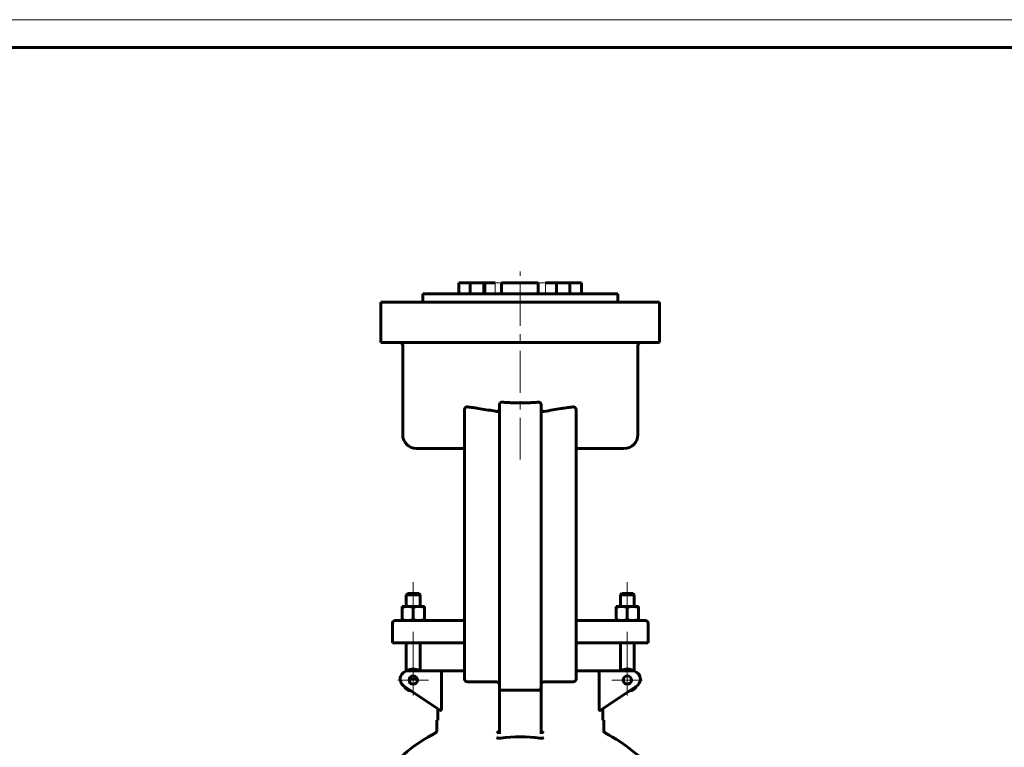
# Model space of a CAD drawing. Header units: millimetres. Extents: x 0 to 596, y 0 to 420.
# Tile 11 of 11: x 295 to 472, y 289 to 420. Entities that reach past the tile are written whole.
import ezdxf

# ---------------------------------------------------------------- set-up
doc = ezdxf.new("R2010")
doc.units = ezdxf.units.MM
for name, pattern in [('K5LT_AXLED', [12, 7.5, -1.5, 1.5, -1.5]), ('K5LT_BASIC', [0]), ('K5LT_DASHED', [6, 4, -2]), ('K5LT_THIN', [0])]:
    doc.linetypes.add(name, pattern=pattern)
doc.layers.add('Системный слой (1)', color=7, linetype='Continuous', true_color=0x6c6c6c)

# ---------------------------------------------------------------- blocks, each defined once
blk = doc.blocks.new('U20')
at = {"layer": 'Системный слой (1)', "color": 143, "linetype": 'K5LT_BASIC', "lineweight": 60, "true_color": 0x33acca}
for start, end in [(118.0147, 139.1678), (40.8322, 61.9853)]:
    blk.add_arc((385.16, 263.3), 32.5, start, end, dxfattribs=at)
blk = doc.blocks.new('U26')
at = {"layer": 'Системный слой (1)', "color": 143, "linetype": 'K5LT_BASIC', "lineweight": 60, "true_color": 0x33acca}
for p, q in [((366.56, 343.05), (375.16, 343.05)), ((395.16, 343.05), (403.76, 343.05))]:
    blk.add_line(p, q, dxfattribs=at)
blk = doc.blocks.new('U27')
at = {"layer": 'Системный слой (1)', "color": 7, "linetype": 'K5LT_DASHED', "lineweight": 18, "true_color": 0xffffff}
for p, q in [((381.76, 372.8), (380.66, 372.8)), ((389.66, 372.8), (388.38, 372.8))]:
    blk.add_line(p, q, dxfattribs=at)
blk = doc.blocks.new('U28')
at = {"layer": 'Системный слой (1)', "color": 30, "linetype": 'K5LT_AXLED', "lineweight": 18, "true_color": 0xff8000}
for q in [(365.95, 304.24), (363.2, 301.49), (368.7, 301.49), (365.95, 298.74)]:
    blk.add_line((365.95, 301.49), q, dxfattribs=at)
blk = doc.blocks.new('U30')
at = {"layer": 'Системный слой (1)', "color": 30, "linetype": 'K5LT_AXLED', "lineweight": 18, "true_color": 0xff8000}
for q in [(404.37, 304.24), (401.62, 301.49), (407.12, 301.49), (404.37, 298.74)]:
    blk.add_line((404.37, 301.49), q, dxfattribs=at)
blk = doc.blocks.new('U34')
at = {"color": 7, "linetype": 'K5LT_THIN', "lineweight": 18, "true_color": 0xffffff}
blk.add_line((0, 420), (594, 420), dxfattribs=at)
at = {"color": 143, "linetype": 'K5LT_BASIC', "lineweight": 60, "true_color": 0x33acca}
blk.add_line((20, 415), (589, 415), dxfattribs=at)

msp = doc.modelspace()

# ---------------------------------------------------------------- linework, layer by layer
at = {"layer": 'Системный слой (1)', "color": 30, "linetype": 'K5LT_AXLED', "lineweight": 18, "true_color": 0xff8000}
for p, q in [((385.1605, 341.0481), (385.1605, 374.7981)), ((365.9533, 319.0481), (365.9533, 312.7231)), ((404.3676, 319.0481), (404.3676, 312.7231)), ((365.9533, 310.1731), (365.9533, 301.0539)), ((404.3676, 310.1731), (404.3676, 301.0539))]:
    msp.add_line(p, q, dxfattribs=at)
at = {"layer": 'Системный слой (1)', "color": 143, "linetype": 'K5LT_BASIC', "lineweight": 60, "true_color": 0x33acca}
for p, q in [((374.1605, 372.7981), (376.1498, 372.7981)), ((374.1605, 370.7981), (374.1605, 372.7981)), ((376.1498, 372.7981), (378.6073, 372.7981)), ((376.1498, 370.7981), (376.1498, 372.7981)), ((378.6073, 370.7981), (378.6073, 372.7981)), ((378.6073, 372.7981), (378.7714, 372.7981)), ((378.7714, 370.7981), (378.7714, 372.7981)), ((380.6605, 372.7981), (378.7714, 372.7981)), ((381.7613, 370.7981), (381.7613, 372.7981)), ((381.7613, 372.7981), (388.3766, 372.7981)), ((388.3766, 370.7981), (388.3766, 372.7981)), ((391.6326, 372.7981), (389.6605, 372.7981)), ((391.6326, 370.7981), (391.6326, 372.7981)), ((391.6326, 372.7981), (394.0597, 372.7981)), ((394.0597, 372.7981), (396.1588, 372.7981)), ((394.0597, 370.7981), (394.0597, 372.7981)), ((396.1588, 370.7981), (396.1588, 372.7981)), ((367.6605, 369.2981), (367.6605, 370.7981)), ((367.6605, 370.7981), (402.6605, 370.7981)), ((402.6605, 369.2981), (402.6605, 370.7981)), ((360.1605, 369.2981), (366.9105, 369.2981)), ((360.1605, 362.0481), (360.1605, 369.2981)), ((366.9105, 369.2981), (403.4105, 369.2981)), ((403.4105, 369.2981), (410.1605, 369.2981)), ((410.1605, 362.0481), (410.1605, 369.2981)), ((366.9105, 362.0481), (360.1605, 362.0481)), ((364.0592, 345.5481), (364.0592, 361.5481)), ((366.9105, 362.0481), (403.4105, 362.0481)), ((410.1605, 362.0481), (403.4105, 362.0481)), ((406.2618, 345.5481), (406.2618, 361.5481)), ((375.1605, 346.0876), (375.1605, 350.0451)), ((381.4105, 346.0876), (381.4105, 350.8418)), ((388.9105, 346.0876), (388.9105, 350.8418)), ((395.1605, 346.0876), (395.1605, 350.0451)), ((375.1605, 346.0876), (375.1605, 307.1731)), ((381.4105, 346.0876), (381.4105, 307.1731)), ((388.9105, 307.1731), (388.9105, 346.0876)), ((395.1605, 307.1731), (395.1605, 346.0876)), ((364.9533, 317.0481), (364.7033, 316.7981)), ((364.7033, 316.7981), (367.2033, 316.7981)), ((364.7033, 314.7231), (364.7033, 316.7981)), ((366.9533, 317.0481), (364.9533, 317.0481)), ((366.9533, 317.0481), (367.2033, 316.7981)), ((367.2033, 314.7231), (367.2033, 316.7981)), ((403.3676, 317.0481), (403.1176, 316.7981)), ((403.1176, 314.7231), (403.1176, 316.7981)), ((403.1176, 316.7981), (405.6176, 316.7981)), ((405.3676, 317.0481), (403.3676, 317.0481)), ((405.3676, 317.0481), (405.6176, 316.7981)), ((405.6176, 314.7231), (405.6176, 316.7981)), ((363.9533, 314.7231), (364.9533, 314.7231)), ((363.9533, 314.5445), (363.9533, 314.7231)), ((363.9533, 312.3517), (363.9533, 314.5445)), ((364.9533, 314.7231), (366.9533, 314.7231)), ((365.9533, 312.3517), (365.9533, 314.5445)), ((366.9533, 314.7231), (367.9533, 314.7231)), ((367.9533, 314.7231), (367.9533, 314.5445)), ((367.9533, 312.3517), (367.9533, 314.5445)), ((402.3676, 314.7231), (403.3676, 314.7231)), ((402.3676, 314.5445), (402.3676, 314.7231)), ((402.3676, 312.3517), (402.3676, 314.5445)), ((403.3676, 314.7231), (405.3676, 314.7231)), ((404.3676, 312.3517), (404.3676, 314.5445)), ((405.3676, 314.7231), (406.3676, 314.7231)), ((406.3676, 314.7231), (406.3676, 314.5445)), ((406.3676, 312.3517), (406.3676, 314.5445)), ((362.2033, 308.1731), (362.2033, 311.6731)), ((365.1073, 312.1731), (362.7033, 312.1731)), ((363.9533, 312.1731), (363.9533, 312.3517)), ((375.1605, 312.1731), (365.1073, 312.1731)), ((367.9533, 312.3517), (367.9533, 312.1731)), ((405.2137, 312.1731), (395.1605, 312.1731)), ((402.3676, 312.1731), (402.3676, 312.3517)), ((407.6176, 312.1731), (405.2137, 312.1731)), ((406.3676, 312.3517), (406.3676, 312.1731)), ((408.1176, 308.1731), (408.1176, 311.6731)), ((362.2033, 308.1731), (364.9771, 308.1731)), ((364.7033, 303.1156), (364.7033, 308.1731)), ((364.9771, 308.1731), (375.1605, 308.1731)), ((367.2033, 303.1731), (367.2033, 308.1731)), ((395.1605, 308.1731), (405.3438, 308.1731)), ((403.1176, 303.1731), (403.1176, 308.1731)), ((405.3438, 308.1731), (408.1176, 308.1731)), ((405.6176, 303.1156), (405.6176, 308.1731)), ((375.1605, 307.1731), (375.1605, 301.6731)), ((381.4105, 307.1731), (381.4105, 300.1731)), ((388.9105, 300.1731), (388.9105, 307.1731)), ((395.1605, 301.6731), (395.1605, 307.1731)), ((371.3764, 303.1731), (365.1146, 303.1731)), ((371.0183, 302.6731), (371.0183, 296.5355)), ((375.1605, 303.1731), (371.3764, 303.1731)), ((398.9445, 303.1731), (395.1605, 303.1731)), ((405.2063, 303.1731), (398.9445, 303.1731)), ((399.3026, 296.5355), (399.3026, 302.6731)), ((364.2826, 300.425), (370.8514, 296.0458)), ((366.6813, 301.6731), (365.2253, 301.6731)), ((375.6605, 301.1731), (380.9105, 301.1731)), ((389.4105, 301.1731), (394.6605, 301.1731)), ((399.4696, 296.0458), (406.0384, 300.425)), ((381.4105, 300.1731), (381.4105, 291.8452)), ((381.9105, 299.6731), (388.4105, 299.6731)), ((388.9105, 291.8452), (388.9105, 300.1731)), ((370.3703, 296.3666), (370.3703, 294.2981)), ((399.9507, 294.2981), (399.9507, 296.3666)), ((370.3703, 294.2981), (370.1605, 294.2981)), ((370.1605, 292.4314), (370.1605, 294.2981)), ((400.1605, 294.2981), (399.9507, 294.2981)), ((400.1605, 292.4314), (400.1605, 294.2981))]:
    msp.add_line(p, q, dxfattribs=at)
at = {"layer": 'Системный слой (1)', "color": 7, "linetype": 'K5LT_DASHED', "lineweight": 18, "true_color": 0xffffff}
for p, q in [((380.6605, 370.7981), (380.6605, 372.7981)), ((389.6605, 370.7981), (389.6605, 372.7981))]:
    msp.add_line(p, q, dxfattribs=at)
at = {"layer": 'Системный слой (1)', "color": 143, "linetype": 'K5LT_BASIC', "lineweight": 60, "true_color": 0x33acca}
for centre in [(365.9533, 301.4926), (404.3676, 301.4926)]:
    msp.add_circle(centre, 0.75, dxfattribs=at)
for centre, radius, start, end in [((363.5592, 361.5481), 0.5, 0, 90), ((406.7618, 361.5481), 0.5, 90, 180), ((366.5592, 345.5481), 2.5, 180, 270), ((403.7618, 345.5481), 2.5, 270, 0), ((362.7033, 311.6731), 0.5, 90, 180), ((407.6176, 311.6731), 0.5, 0, 90), ((365.1146, 301.6731), 1.5, 90, 236.309932), ((365.9533, 301.4926), 2, 57.164742, 124.279557), ((404.3676, 301.4926), 2, 55.720443, 122.835258), ((405.2063, 301.6731), 1.5, 303.690068, 90), ((365.9533, 301.4926), 2, 211.432739, 261.144264), ((375.6605, 301.6731), 0.5, 180, 270), ((380.9105, 300.6731), 0.5, 0, 90), ((389.4105, 300.6731), 0.5, 90, 180), ((394.6605, 301.6731), 0.5, 270, 0), ((404.3676, 301.4926), 2, 278.855736, 328.567261), ((381.9105, 300.1731), 0.5, 180, 270), ((388.4105, 300.1731), 0.5, 270, 0), ((369.6605, 292.4314), 0.5, 298.014628, 0), ((400.6605, 292.4314), 0.5, 180, 241.985372), ((385.1605, 263.2981), 28, 82.80868, 97.19132)]:
    msp.add_arc(centre, radius, start, end, dxfattribs=at)
for points, knots in [([(375.1605, 350.0451), (375.1605, 350.071), (375.1637, 350.1127), (375.1756, 350.1707), (375.1916, 350.2214), (375.2138, 350.2703), (375.2409, 350.3153), (375.2714, 350.3552), (375.3064, 350.3918), (375.345, 350.4237), (375.3858, 350.4505), (375.4328, 350.4744), (375.4848, 350.4933), (375.5621, 350.5104), (375.6209, 350.512), (375.6605, 350.5082)], [0, 0, 0, 0, 1.5112107, 2.4327941, 3.4782332, 4.64754838, 5.63529898, 6.66184512, 7.72228151, 8.77820652, 9.8138728, 10.83411689, 12.1711564, 13.40087132, 16, 16, 16, 16]), ([(375.6605, 350.5082), (375.9961, 350.4759), (376.6375, 350.3994), (377.7626, 350.2324), (379.0061, 350.0223), (380.1175, 349.8338), (380.7456, 349.7357), (380.9105, 349.7108)], [0, 0, 0, 0, 1.60682141, 3.03719033, 5.22947631, 7.27474774, 8, 8, 8, 8]), ([(380.9105, 349.7108), (380.9405, 349.7062), (380.9856, 349.7044), (381.0469, 349.7129), (381.1025, 349.7279), (381.1536, 349.7516), (381.1984, 349.7811), (381.236, 349.8116), (381.2796, 349.8566), (381.3258, 349.9211), (381.3658, 350.0019), (381.3932, 350.0892), (381.4076, 350.1737), (381.4105, 350.2278), (381.4105, 350.2532)], [0, 0, 0, 0, 1.64269604, 2.42723246, 3.3480067, 4.74649567, 5.44958306, 6.22805519, 7.34269838, 8.79527314, 10.45479916, 12.13010202, 13.64666223, 15, 15, 15, 15]), ([(381.4105, 350.8418), (381.4105, 350.8854), (381.4193, 350.976), (381.4557, 351.0856), (381.5044, 351.1709), (381.5555, 351.235), (381.6116, 351.2838), (381.669, 351.3196), (381.7138, 351.34), (381.7579, 351.3544), (381.794, 351.3627), (381.8302, 351.3677), (381.8603, 351.3695), (381.8871, 351.3693), (381.9024, 351.3685), (381.9105, 351.3678)], [0, 0, 0, 0, 2.54524065, 5.26165307, 6.68453335, 8.27059641, 10.04077834, 11.02885728, 12.24058745, 12.92707047, 13.76489276, 14.43975455, 15.08086633, 15.49742058, 16, 16, 16, 16]), ([(385.1605, 351.224), (384.8981, 351.2239), (384.3689, 351.23), (383.6058, 351.2556), (382.7812, 351.2999), (382.2271, 351.3412), (381.9105, 351.3678)], [0, 0, 0, 0, 1.63890806, 3.33117252, 4.88222068, 7, 7, 7, 7]), ([(385.1605, 351.224), (385.4229, 351.2239), (385.9521, 351.23), (386.7152, 351.2556), (387.5397, 351.2999), (388.0938, 351.3412), (388.4105, 351.3678)], [0, 0, 0, 0, 1.63890806, 3.33117252, 4.88222068, 7, 7, 7, 7]), ([(388.4105, 351.3678), (388.4346, 351.3698), (388.4751, 351.3699), (388.5343, 351.3618), (388.5828, 351.3489), (388.6279, 351.331), (388.6758, 351.3061), (388.7279, 351.2692), (388.7779, 351.2201), (388.8209, 351.1637), (388.8561, 351.1013), (388.8819, 351.0351), (388.9042, 350.9492), (388.9105, 350.8854), (388.9105, 350.8418)], [0, 0, 0, 0, 1.33446189, 2.23208288, 3.29488875, 4.10380064, 4.9049525, 6.2712849, 7.60923097, 8.74568023, 10.15463922, 11.52253633, 12.61978383, 15, 15, 15, 15]), ([(388.9105, 350.2532), (388.9105, 350.2022), (388.9193, 350.1189), (388.9477, 350.0245), (388.9708, 349.9709), (388.9956, 349.923), (389.0312, 349.8686), (389.0812, 349.8139), (389.1248, 349.7793), (389.1583, 349.7581), (389.1837, 349.7444), (389.2186, 349.729), (389.2585, 349.7164), (389.3003, 349.7089), (389.3271, 349.7067), (389.3504, 349.706), (389.3769, 349.7066), (389.3991, 349.709), (389.4105, 349.7108)], [0, 0, 0, 0, 3.45322196, 5.57774973, 6.61900036, 7.39422484, 9.21323515, 11.0003796, 12.40201021, 12.98571377, 13.70363515, 14.36616396, 15.58852235, 16.56309439, 17.25577152, 17.46470613, 18.15274391, 19, 19, 19, 19]), ([(389.4105, 349.7108), (389.9557, 349.7934), (390.98, 349.9646), (392.1982, 350.1726), (393.0675, 350.3085), (393.807, 350.4142), (394.3283, 350.4763), (394.6605, 350.5082)], [0, 0, 0, 0, 2.39779912, 4.55044716, 5.53124506, 6.40956043, 8, 8, 8, 8]), ([(394.6605, 350.5082), (394.6928, 350.5113), (394.7525, 350.511), (394.8392, 350.4938), (394.9192, 350.4617), (394.9823, 350.4202), (395.0288, 350.3778), (395.0615, 350.3407), (395.0909, 350.2987), (395.116, 350.2523), (395.1349, 350.2055), (395.1495, 350.154), (395.1585, 350.1013), (395.1605, 350.0628), (395.1605, 350.0451)], [0, 0, 0, 0, 1.99247146, 3.64967922, 5.4010491, 7.21112752, 8.14431402, 9.09708239, 10.0778849, 11.07418191, 12.06969651, 12.89216362, 14.03134819, 15, 15, 15, 15]), ([(364.9533, 314.7231), (364.8814, 314.7231), (364.744, 314.7174), (364.5341, 314.6924), (364.2792, 314.6431), (364.0808, 314.587), (363.9533, 314.5445)], [0, 0, 0, 0, 1.56500174, 3.0195253, 4.59093933, 7, 7, 7, 7]), ([(365.9533, 314.5445), (365.8443, 314.5808), (365.6607, 314.6342), (365.4302, 314.6824), (365.2392, 314.7094), (365.0868, 314.7211), (364.9894, 314.7231), (364.9533, 314.7231)], [0, 0, 0, 0, 2.35900254, 4.17100942, 5.56387852, 7.10137524, 8, 8, 8, 8]), ([(366.9533, 314.7231), (366.8814, 314.7231), (366.744, 314.7174), (366.5341, 314.6924), (366.2792, 314.6431), (366.0808, 314.587), (365.9533, 314.5445)], [0, 0, 0, 0, 1.56500174, 3.0195253, 4.59093933, 7, 7, 7, 7]), ([(367.9533, 314.5445), (367.8443, 314.5808), (367.6607, 314.6342), (367.4302, 314.6824), (367.2392, 314.7094), (367.0868, 314.7211), (366.9894, 314.7231), (366.9533, 314.7231)], [0, 0, 0, 0, 2.35900254, 4.17100942, 5.56387852, 7.10137524, 8, 8, 8, 8]), ([(403.3676, 314.7231), (403.2957, 314.7231), (403.1583, 314.7174), (402.9484, 314.6924), (402.6936, 314.6431), (402.4951, 314.587), (402.3676, 314.5445)], [0, 0, 0, 0, 1.56500174, 3.0195253, 4.59093933, 7, 7, 7, 7]), ([(404.3676, 314.5445), (404.2586, 314.5808), (404.075, 314.6342), (403.8446, 314.6824), (403.6536, 314.7094), (403.5011, 314.7211), (403.4037, 314.7231), (403.3676, 314.7231)], [0, 0, 0, 0, 2.35900254, 4.17100942, 5.56387852, 7.10137524, 8, 8, 8, 8]), ([(405.3676, 314.7231), (405.2957, 314.7231), (405.1583, 314.7174), (404.9484, 314.6924), (404.6936, 314.6431), (404.4951, 314.587), (404.3676, 314.5445)], [0, 0, 0, 0, 1.56500174, 3.0195253, 4.59093933, 7, 7, 7, 7]), ([(406.3676, 314.5445), (406.2586, 314.5808), (406.075, 314.6342), (405.8446, 314.6824), (405.6536, 314.7094), (405.5011, 314.7211), (405.4037, 314.7231), (405.3676, 314.7231)], [0, 0, 0, 0, 2.35900254, 4.17100942, 5.56387852, 7.10137524, 8, 8, 8, 8]), ([(363.9533, 312.3517), (364.0624, 312.3154), (364.2459, 312.2621), (364.4764, 312.2139), (364.6674, 312.1868), (364.8198, 312.1751), (364.9172, 312.1731), (364.9533, 312.1731)], [0, 0, 0, 0, 2.35900254, 4.17100942, 5.56387852, 7.10137524, 8, 8, 8, 8]), ([(364.9533, 312.1731), (365.0252, 312.1731), (365.1627, 312.1788), (365.3725, 312.2038), (365.6274, 312.2531), (365.8258, 312.3093), (365.9533, 312.3517)], [0, 0, 0, 0, 1.56500174, 3.0195253, 4.59093933, 7, 7, 7, 7]), ([(365.9533, 312.3517), (366.0624, 312.3154), (366.2459, 312.2621), (366.4764, 312.2139), (366.6674, 312.1868), (366.8198, 312.1751), (366.9172, 312.1731), (366.9533, 312.1731)], [0, 0, 0, 0, 2.35900254, 4.17100942, 5.56387852, 7.10137524, 8, 8, 8, 8]), ([(366.9533, 312.1731), (367.0252, 312.1731), (367.1627, 312.1788), (367.3725, 312.2038), (367.6274, 312.2531), (367.8258, 312.3093), (367.9533, 312.3517)], [0, 0, 0, 0, 1.56500174, 3.0195253, 4.59093933, 7, 7, 7, 7]), ([(402.3676, 312.3517), (402.4767, 312.3154), (402.6603, 312.2621), (402.8907, 312.2139), (403.0817, 312.1868), (403.2342, 312.1751), (403.3316, 312.1731), (403.3676, 312.1731)], [0, 0, 0, 0, 2.35900254, 4.17100942, 5.56387852, 7.10137524, 8, 8, 8, 8]), ([(403.3676, 312.1731), (403.4396, 312.1731), (403.577, 312.1788), (403.7869, 312.2038), (404.0417, 312.2531), (404.2402, 312.3093), (404.3676, 312.3517)], [0, 0, 0, 0, 1.56500174, 3.0195253, 4.59093933, 7, 7, 7, 7]), ([(404.3676, 312.3517), (404.4767, 312.3154), (404.6603, 312.2621), (404.8907, 312.2139), (405.0817, 312.1868), (405.2342, 312.1751), (405.3316, 312.1731), (405.3676, 312.1731)], [0, 0, 0, 0, 2.35900254, 4.17100942, 5.56387852, 7.10137524, 8, 8, 8, 8]), ([(405.3676, 312.1731), (405.4396, 312.1731), (405.577, 312.1788), (405.7869, 312.2038), (406.0417, 312.2531), (406.2402, 312.3093), (406.3676, 312.3517)], [0, 0, 0, 0, 1.56500174, 3.0195253, 4.59093933, 7, 7, 7, 7]), ([(371.3764, 303.1731), (371.3358, 303.1731), (371.2827, 303.1608), (371.2255, 303.128), (371.1748, 303.0914), (371.1318, 303.0447), (371.0958, 302.9856), (371.0818, 302.9591), (371.0692, 302.932), (371.0537, 302.8931), (371.0388, 302.8446), (371.0255, 302.7798), (371.0194, 302.7247), (371.0183, 302.6858), (371.0183, 302.6731)], [0, 0, 0, 0, 3.53180418, 4.61157715, 5.26789158, 8.34968162, 9.03623917, 9.66261115, 10.18531988, 10.8187399, 12.09829611, 12.99953445, 14.3460853, 15, 15, 15, 15]), ([(398.9445, 303.1731), (398.9851, 303.1731), (399.0383, 303.1608), (399.0954, 303.128), (399.1461, 303.0914), (399.1891, 303.0447), (399.2252, 302.9856), (399.2392, 302.9591), (399.2517, 302.932), (399.2673, 302.8931), (399.2821, 302.8446), (399.2955, 302.7798), (399.3016, 302.7247), (399.3026, 302.6858), (399.3026, 302.6731)], [0, 0, 0, 0, 3.53180418, 4.61157715, 5.26789158, 8.34968162, 9.03623917, 9.66261115, 10.18531988, 10.8187399, 12.09829611, 12.99953445, 14.3460853, 15, 15, 15, 15]), ([(371.0183, 296.5355), (371.0182, 296.5201), (371.018, 296.4994), (371.0173, 296.4686), (371.0161, 296.4394), (371.0144, 296.4102), (371.0125, 296.3861), (371.01, 296.3566), (371.0069, 296.3284), (371.0015, 296.2893), (370.9972, 296.2623), (370.9907, 296.2291), (370.9832, 296.1961), (370.9748, 296.1661), (370.9665, 296.1416), (370.9614, 296.128), (370.9543, 296.1111), (370.9463, 296.0944), (370.9361, 296.0772), (370.921, 296.0565), (370.9079, 296.0454), (370.8932, 296.0386), (370.8861, 296.0369), (370.8757, 296.0365), (370.8687, 296.0377), (370.8597, 296.0409), (370.8548, 296.0437), (370.8514, 296.0458)], [0, 0, 0, 0, 1.60735497, 2.12010559, 3.12506269, 4.5649335, 5.05668431, 5.57313977, 7.58150776, 7.98804575, 9.77158222, 10.57199192, 11.86091783, 13.82695903, 14.61472748, 15.53406846, 16.01530853, 17.47796166, 18.58345369, 19.68249814, 22.68433221, 22.88826077, 24.45726709, 24.94933152, 26.31060031, 26.78159392, 28, 28, 28, 28]), ([(399.4696, 296.0458), (399.4644, 296.0426), (399.4579, 296.0392), (399.4462, 296.0365), (399.4388, 296.0363), (399.4279, 296.0386), (399.4205, 296.0416), (399.4096, 296.0488), (399.3992, 296.0582), (399.3882, 296.0724), (399.3793, 296.0864), (399.3709, 296.1021), (399.3634, 296.1184), (399.3568, 296.1353), (399.3514, 296.1504), (399.3438, 296.1742), (399.3347, 296.2082), (399.3269, 296.2455), (399.3208, 296.2802), (399.317, 296.3065), (399.3128, 296.3393), (399.3099, 296.3679), (399.3068, 296.4062), (399.3049, 296.4386), (399.303, 296.4849), (399.3026, 296.5145), (399.3026, 296.5355)], [0, 0, 0, 0, 1.78826946, 2.13174723, 3.78978157, 4.09838851, 5.55331109, 6.09076154, 7.55137691, 8.86823967, 9.71785912, 10.57623447, 11.86466321, 12.514831, 13.24039577, 14.12060655, 15.85227686, 17.56338892, 18.39851982, 19.64093797, 20.31584909, 21.74482742, 22.49523463, 24.07970249, 24.89294487, 27, 27, 27, 27]), ([(380.9749, 291.99), (381.0155, 292.0092), (381.0754, 292.0447), (381.1494, 292.1032), (381.2133, 292.1629), (381.2789, 292.2399), (381.3388, 292.3354), (381.3674, 292.3999), (381.3785, 292.4314)], [0, 0, 0, 0, 2.17286922, 3.24968417, 4.25574416, 6.03635168, 7.59140755, 9, 9, 9, 9]), ([(381.3785, 292.4314), (381.3918, 292.4693), (381.4065, 292.5333), (381.4105, 292.5988), (381.4105, 292.6239)], [0, 0, 0, 0, 3.08636617, 5, 5, 5, 5]), ([(388.9105, 292.6239), (388.9105, 292.5973), (388.9147, 292.5317), (388.9297, 292.4678), (388.9425, 292.4314)], [0, 0, 0, 0, 2.0288206, 5, 5, 5, 5]), ([(389.3461, 291.99), (389.3054, 292.0093), (389.2455, 292.0448), (389.1715, 292.1032), (389.1077, 292.163), (389.0534, 292.2266), (389.0094, 292.292), (388.9743, 292.3531), (388.9536, 292.4), (388.9425, 292.4314)], [0, 0, 0, 0, 2.41193009, 3.60860847, 4.72478126, 6.70293065, 7.60099738, 8.43226733, 10, 10, 10, 10]), ([(381.6553, 291.0778), (381.6292, 291.0746), (381.5828, 291.0697), (381.5181, 291.0655), (381.4634, 291.0637), (381.4054, 291.0634), (381.3597, 291.0648), (381.3238, 291.0668), (381.2858, 291.0693), (381.2483, 291.0731), (381.2117, 291.0777), (381.182, 291.0818), (381.1483, 291.0875), (381.1162, 291.0937), (381.0744, 291.1025), (381.0285, 291.1142), (380.9893, 291.1262), (380.9749, 291.131)], [0, 0, 0, 0, 1.89011652, 3.38603658, 4.72454539, 5.90005304, 7.6847758, 8.15718649, 8.6376746, 10.5982433, 11.08823596, 11.57449954, 12.9976132, 13.88644272, 14.30825277, 16.61040691, 18, 18, 18, 18]), ([(389.3461, 291.131), (389.3354, 291.1274), (389.3134, 291.1205), (389.2792, 291.1108), (389.2433, 291.1019), (389.2072, 291.0942), (389.1711, 291.0873), (389.1356, 291.0814), (389.0989, 291.0764), (389.0608, 291.072), (389.0208, 291.0683), (388.9791, 291.0657), (388.9359, 291.064), (388.8914, 291.0634), (388.8459, 291.064), (388.7996, 291.0657), (388.7524, 291.0688), (388.7084, 291.0727), (388.6797, 291.076), (388.667, 291.0777), (388.6665, 291.0777), (388.6661, 291.0778), (388.6656, 291.0778)], [0, 0, 0, 0, 1.15087766, 2.31918767, 3.51034795, 4.72935425, 5.80882952, 6.90517494, 7.98757974, 9.10545668, 10.2655692, 11.45022914, 12.65993871, 13.89208452, 15.13863499, 16.40473836, 17.68334098, 18.98051253, 20, 20, 20, 21, 21, 21, 21])]:
    msp.add_open_spline(points, degree=3, knots=knots, dxfattribs=at)

# ---------------------------------------------------------------- block references
msp.add_blockref('U34', (0, 0))
at = {"layer": 'Системный слой (1)'}
for name in ['U27', 'U26', 'U28', 'U30', 'U20']:
    msp.add_blockref(name, (0, 0), dxfattribs=at)

doc.saveas('drawing.dxf')
